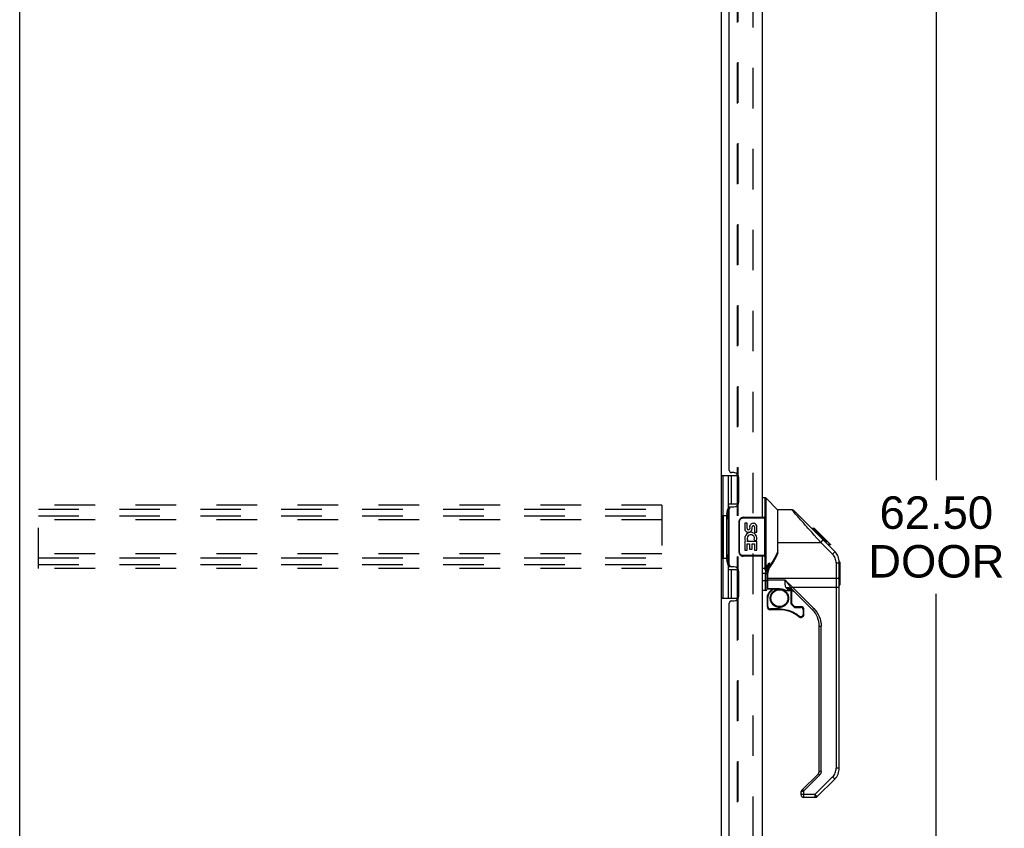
# Model space of a CAD drawing. Header units: inches. Extents: x 0 to 189, y 0 to 122.
# Tile 2 of 19: x 19 to 44, y 38 to 58. Entities that reach past the tile are written whole.
import ezdxf

# ---------------------------------------------------------------- set-up
doc = ezdxf.new("R2010")
doc.units = ezdxf.units.IN
doc.header["$LTSCALE"] = 10.388889
doc.header["$MEASUREMENT"] = 0
doc.linetypes.add('HIDDEN', pattern=[0.2, 0.1, -0.1])
doc.layers.get('0').update_dxf_attribs({"linetype": 'CONTINUOUS'})
for name, color, linetype in [('DEFAULT_2', 8, 'HIDDEN'), ('DIMENSIONS', 7, 'CONTINUOUS'), ('DOOR_ASSEMBLY', 7, 'CONTINUOUS')]:
    doc.layers.add(name, color=color, linetype=linetype)
doc.styles.get("Standard").update_dxf_attribs({"font": 'arial.ttf'})
doc.dimstyles.new('DIMSTYLE_1', dxfattribs={"dimtxt": 0.833333, "dimasz": 1.111111, "dimexe": 0.09, "dimexo": 0.07, "dimgap": 0.0375, "dimtad": 0, "dimtih": 1, "dimtoh": 1, "dimzin": 4, "dimdsep": 46, "dimtxsty": 'Standard', "dimblk": '_FILLED', "dimblk1": '_FILLED', "dimblk2": '_FILLED', "dimcen": 0.09, "dimazin": 1, "dimtfac": 1, "dimtdec": 3, "dimtofl": 0, "dimtmove": 0, "dimatfit": 3, "dimldrblk": '_FILLED', "dimfxl": 0, "dimtolj": 1, "dimtzin": 4, "dimarcsym": 0})

# ---------------------------------------------------------------- blocks, each defined once
blk = doc.blocks.new('_FILLED')
at = {"color": 0, "linetype": 'ByBlock'}
blk.add_solid([(0, 0), (-1, 0.2), (-1, -0.2)], dxfattribs=at)
blk = doc.blocks.new('*D9')
at = {"layer": 'DIMENSIONS', "color": 2, "linetype": 'Continuous'}
for p, q in [((38.812, 76.258), (43.74, 76.258)), ((42.74, 76.258), (42.74, 46.461)), ((42.74, 13.758), (42.74, 43.545)), ((38.812, 13.758), (43.74, 13.758))]:
    blk.add_line(p, q, dxfattribs=at)
at = {"layer": 'DIMENSIONS', "color": 2, "linetype": 'Continuous', "xscale": 1.1111111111, "yscale": 1.1111111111, "zscale": 1.1111111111}
for p, rotation in [((42.74, 76.258), 90), ((42.74, 13.758), 270)]:
    blk.add_blockref('_FILLED', p, dxfattribs=dict(at, rotation=rotation))
at = {"layer": 'DIMENSIONS', "color": 2, "linetype": 'Continuous', "insert": (42.74, 46.045), "char_height": 0.8333, "width": 3.48823, "attachment_point": 2, "line_spacing_factor": 0.9}
blk.add_mtext('62.50\\PDOOR', dxfattribs=at)

msp = doc.modelspace()

# ---------------------------------------------------------------- linework, layer by layer
at = {"color": 3, "linetype": 'Continuous'}
for p, q in [((19.223, 7.112), (19.223, 78.904)), ((37.223, 75.56), (37.223, 14.456)), ((37.627, 46.583), (37.627, 46.627)), ((37.644, 46.583), (37.644, 46.612)), ((37.627, 43.388), (37.627, 43.433)), ((37.644, 43.403), (37.644, 43.433))]:
    msp.add_line(p, q, dxfattribs=at)
at = {"layer": 'DEFAULT_2', "color": 8, "linetype": 'HIDDEN'}
for p, q in [((38.035, 75.742), (38.035, 14.273)), ((37.627, 69.638), (37.627, 46.627)), ((37.644, 69.653), (37.644, 46.612)), ((37.627, 46.583), (37.627, 43.433)), ((37.644, 46.583), (37.644, 43.433)), ((19.702, 44.195), (19.702, 45.82)), ((35.702, 45.82), (19.702, 45.82)), ((35.702, 45.82), (35.702, 44.195)), ((19.702, 45.716), (35.702, 45.716)), ((19.702, 45.549), (35.702, 45.549)), ((35.702, 45.445), (19.702, 45.445)), ((35.702, 44.57), (19.702, 44.57)), ((19.702, 44.466), (35.702, 44.466)), ((19.702, 44.299), (35.702, 44.299)), ((35.702, 44.195), (19.702, 44.195)), ((37.627, 43.388), (37.627, 20.377)), ((37.644, 43.403), (37.644, 20.362))]:
    msp.add_line(p, q, dxfattribs=at)
at = {"layer": 'DOOR_ASSEMBLY', "color": 3, "linetype": 'Continuous'}
for p, q in [((38.281, 45.508), (38.281, 70.758)), ((37.427, 46.715), (37.427, 69.55)), ((37.547, 46.655), (37.487, 46.655)), ((37.677, 45.905), (37.677, 46.525)), ((37.487, 45.775), (37.547, 45.775)), ((37.427, 44.3), (37.427, 45.715)), ((38.281, 19.258), (38.281, 44.508)), ((37.547, 44.24), (37.487, 44.24)), ((37.677, 43.49), (37.677, 44.11)), ((37.427, 20.465), (37.427, 43.3)), ((37.487, 43.36), (37.547, 43.36))]:
    msp.add_line(p, q, dxfattribs=at)
at = {"layer": 'DOOR_ASSEMBLY', "color": 7, "linetype": 'Continuous'}
for p, q in [((37.223, 46.583), (37.663, 46.583)), ((37.262, 46.583), (37.262, 45.558)), ((37.4, 46.583), (37.4, 43.433)), ((37.486, 45.848), (37.486, 46.583)), ((37.627, 46.583), (37.627, 45.803)), ((38.281, 46.012), (38.343, 46.012)), ((38.343, 46.012), (38.343, 44.201)), ((38.371, 44.211), (38.371, 46)), ((38.669, 45.702), (38.371, 46)), ((37.627, 45.848), (37.4, 45.848)), ((37.24, 45.558), (37.363, 45.558)), ((37.24, 45.558), (37.24, 44.458)), ((37.284, 44.458), (37.284, 45.558)), ((37.363, 45.588), (37.363, 45.608)), ((37.363, 44.458), (37.363, 45.558)), ((37.784, 45.493), (38.341, 45.493)), ((37.786, 45.508), (38.326, 45.508)), ((37.821, 45.508), (37.821, 45.493)), ((38.078, 45.508), (38.078, 45.493)), ((38.341, 44.523), (38.341, 45.493)), ((38.669, 45.702), (38.669, 44.639)), ((39.036, 45.697), (38.675, 45.697)), ((38.675, 44.592), (38.675, 45.697)), ((39.036, 45.696), (39.036, 45.697)), ((39.103, 45.62), (39.073, 45.655)), ((39.856, 44.909), (39.091, 45.674)), ((39.129, 45.591), (39.103, 45.62)), ((37.686, 45.408), (37.693, 45.408)), ((37.686, 44.608), (37.686, 45.408)), ((37.693, 44.608), (37.693, 45.408)), ((37.886, 45.353), (37.823, 45.353)), ((37.823, 45.353), (37.823, 45.217)), ((37.886, 45.217), (37.886, 45.353)), ((37.951, 45.28), (37.952, 45.211)), ((38.012, 45.217), (38.012, 45.259)), ((38.075, 45.259), (38.075, 45.123)), ((38.138, 45.123), (38.138, 45.259)), ((39.613, 45.219), (39.546, 45.219)), ((39.613, 45.219), (39.939, 44.892)), ((38.075, 45.123), (38.138, 45.123)), ((39.62, 45.212), (39.553, 45.212)), ((39.63, 45.202), (39.563, 45.202)), ((39.636, 45.195), (39.569, 45.195)), ((39.644, 45.187), (39.577, 45.187)), ((39.664, 45.168), (39.597, 45.168)), ((39.686, 45.145), (39.62, 45.145)), ((39.71, 45.122), (39.643, 45.122)), ((39.733, 45.098), (39.667, 45.098)), ((39.757, 45.074), (39.69, 45.074)), ((39.781, 45.051), (39.714, 45.051)), ((39.803, 45.029), (39.736, 45.029)), ((39.823, 45.008), (39.756, 45.008)), ((39.841, 44.991), (39.774, 44.991)), ((39.854, 44.978), (39.787, 44.978)), ((39.858, 44.974), (39.791, 44.974)), ((39.86, 44.972), (39.793, 44.972)), ((39.86, 44.971), (39.793, 44.971)), ((39.861, 44.971), (39.794, 44.971)), ((39.843, 44.921), (39.795, 44.969)), ((39.863, 44.968), (39.797, 44.968)), ((37.842, 44.892), (37.823, 44.892)), ((37.823, 44.892), (37.823, 44.662)), ((37.876, 44.892), (37.903, 44.911)), ((37.876, 44.892), (38.138, 44.892)), ((37.886, 44.829), (37.951, 44.829)), ((37.886, 44.662), (37.886, 44.829)), ((37.951, 44.829), (37.951, 44.693)), ((38.012, 44.829), (38.075, 44.829)), ((38.012, 44.693), (38.012, 44.829)), ((38.067, 44.928), (38.125, 44.903)), ((38.075, 44.829), (38.075, 44.662)), ((38.138, 44.662), (38.138, 44.892)), ((38.675, 44.864), (39.773, 44.864)), ((40.078, 44.559), (39.773, 44.864)), ((39.868, 44.964), (39.801, 44.964)), ((39.874, 44.958), (39.807, 44.958)), ((39.887, 44.944), (39.821, 44.944)), ((39.83, 44.934), (39.83, 44.935)), ((39.833, 44.932), (39.833, 44.931)), ((39.903, 44.929), (39.836, 44.929)), ((39.91, 44.921), (39.843, 44.921)), ((39.856, 44.908), (39.843, 44.921)), ((39.852, 44.912), (39.843, 44.921)), ((39.917, 44.915), (39.85, 44.915)), ((40.135, 44.629), (39.852, 44.912)), ((39.856, 44.908), (40.134, 44.63)), ((39.929, 44.902), (39.862, 44.902)), ((39.934, 44.897), (39.868, 44.897)), ((39.938, 44.894), (39.871, 44.894)), ((39.939, 44.893), (39.872, 44.893)), ((39.939, 44.892), (39.872, 44.892)), ((39.94, 44.892), (39.873, 44.892)), ((39.878, 44.887), (39.944, 44.887)), ((40.024, 44.808), (39.94, 44.892)), ((40.019, 44.812), (39.952, 44.812)), ((39.957, 44.808), (40.024, 44.808)), ((40.026, 44.806), (39.959, 44.806)), ((40.028, 44.803), (39.961, 44.803)), ((40.026, 44.806), (40.028, 44.803)), ((37.686, 44.608), (37.693, 44.608)), ((38.341, 44.523), (37.784, 44.523)), ((38.326, 44.508), (37.786, 44.508)), ((37.821, 44.508), (37.821, 44.523)), ((37.823, 44.662), (37.886, 44.662)), ((37.951, 44.693), (38.012, 44.693)), ((38.075, 44.662), (38.138, 44.662)), ((38.078, 44.508), (38.078, 44.523)), ((38.675, 44.655), (38.654, 44.598)), ((40.16, 44.6), (40.135, 44.629)), ((40.183, 44.57), (40.16, 44.6)), ((40.203, 44.537), (40.183, 44.57)), ((40.242, 44.429), (40.232, 44.466)), ((37.24, 44.458), (37.363, 44.458)), ((37.262, 44.458), (37.262, 43.433)), ((37.363, 44.407), (37.363, 44.427)), ((37.627, 44.212), (37.627, 43.433)), ((38.457, 44.253), (38.457, 44.339)), ((40.171, 44.336), (40.171, 39.067)), ((40.247, 44.391), (40.242, 44.429)), ((40.249, 44.352), (40.247, 44.391)), ((40.248, 44.375), (40.248, 44.381)), ((40.249, 39.068), (40.249, 44.352)), ((40.261, 44.356), (40.261, 43.77)), ((37.4, 44.168), (37.627, 44.168)), ((37.486, 43.433), (37.486, 44.168)), ((38.344, 44.19), (38.281, 44.19)), ((38.281, 44.071), (38.36, 44.071)), ((38.36, 44.064), (38.36, 44.067)), ((38.36, 43.63), (38.36, 44.064)), ((38.399, 43.669), (38.399, 44.076)), ((38.419, 43.671), (38.419, 44.072)), ((38.36, 43.879), (38.281, 43.879)), ((40.171, 43.938), (38.419, 43.938)), ((38.865, 43.891), (38.419, 43.891)), ((38.865, 43.891), (39.051, 43.712)), ((39.041, 43.702), (39.051, 43.712)), ((39.051, 43.712), (40.183, 43.712)), ((39.051, 43.712), (39.598, 43.166)), ((38.36, 43.63), (38.281, 43.63)), ((38.399, 43.452), (38.419, 43.452)), ((38.399, 43.452), (38.399, 43.214)), ((38.714, 43.674), (38.419, 43.674)), ((38.419, 43.671), (38.714, 43.671)), ((38.419, 43.214), (38.419, 43.452)), ((38.457, 43.591), (38.536, 43.671)), ((38.463, 43.585), (38.46, 43.588)), ((38.467, 43.582), (38.463, 43.585)), ((38.471, 43.577), (38.467, 43.582)), ((38.565, 43.671), (38.471, 43.577)), ((38.714, 43.674), (38.714, 43.671)), ((38.987, 43.63), (38.899, 43.63)), ((38.899, 43.63), (38.899, 43.63)), ((38.928, 43.628), (39.01, 43.628)), ((39.01, 43.628), (39.01, 43.628)), ((39.01, 43.628), (39.01, 43.628)), ((39.01, 43.628), (39.01, 43.298)), ((39.029, 43.298), (39.029, 43.625)), ((39.032, 43.693), (39.041, 43.702)), ((39.565, 43.133), (39.063, 43.635)), ((37.223, 43.433), (37.663, 43.433)), ((38.419, 43.214), (38.399, 43.214)), ((38.497, 43.431), (38.478, 43.431)), ((38.93, 43.431), (38.95, 43.431)), ((39.029, 43.298), (39.01, 43.298)), ((39.019, 43.276), (39.023, 43.28)), ((39.091, 43.204), (39.019, 43.276)), ((39.023, 43.28), (39.027, 43.284)), ((39.027, 43.284), (39.03, 43.287)), ((39.032, 43.29), (39.104, 43.218)), ((39.095, 43.208), (39.091, 43.204)), ((39.099, 43.212), (39.095, 43.208)), ((39.102, 43.215), (39.099, 43.212)), ((39.112, 43.214), (39.265, 43.214)), ((39.113, 43.204), (39.113, 43.208)), ((39.265, 43.209), (39.265, 43.204)), ((38.714, 43.155), (38.478, 43.155)), ((38.478, 43.149), (38.478, 43.155)), ((38.714, 43.136), (38.478, 43.136)), ((38.714, 43.155), (38.714, 43.149)), ((39.113, 43.195), (39.265, 43.195)), ((39.224, 42.966), (39.228, 42.971)), ((39.324, 43.136), (39.344, 43.136)), ((39.324, 43.136), (39.324, 43.016)), ((39.344, 43.016), (39.324, 43.016)), ((39.344, 43.016), (39.344, 43.136)), ((39.588, 43.156), (39.579, 43.147)), ((39.598, 43.166), (39.588, 43.156)), ((39.738, 38.983), (39.738, 42.716)), ((39.785, 38.982), (39.785, 42.715)), ((39.279, 38.492), (39.714, 38.927)), ((39.728, 38.913), (39.737, 38.904)), ((39.737, 38.904), (39.748, 38.893)), ((39.748, 38.893), (39.344, 38.489)), ((39.626, 38.392), (40.078, 38.844)), ((40.134, 38.79), (39.682, 38.338)), ((39.265, 38.458), (39.265, 38.393)), ((39.333, 38.499), (39.324, 38.508)), ((39.344, 38.489), (39.333, 38.499)), ((39.344, 38.315), (39.344, 38.489)), ((39.626, 38.315), (39.344, 38.315)), ((39.626, 38.392), (39.626, 38.315))]:
    msp.add_line(p, q, dxfattribs=at)
for points in [[(37.4, 45.824), (37.4, 45.82), (37.401, 45.817), (37.401, 45.813), (37.403, 45.808), (37.404, 45.804), (37.406, 45.799), (37.409, 45.793), (37.412, 45.787), (37.415, 45.781), (37.419, 45.774), (37.423, 45.766), (37.428, 45.759), (37.433, 45.75), (37.436, 45.747)], [(37.693, 45.408), (37.693, 45.412), (37.694, 45.416), (37.694, 45.421), (37.695, 45.426), (37.697, 45.431), (37.698, 45.436), (37.701, 45.441), (37.703, 45.447), (37.707, 45.452), (37.711, 45.458), (37.715, 45.464), (37.721, 45.469), (37.727, 45.474), (37.735, 45.479), (37.742, 45.483), (37.75, 45.487), (37.758, 45.489), (37.767, 45.491), (37.775, 45.492), (37.784, 45.493)], [(37.786, 45.508), (37.785, 45.507), (37.785, 45.507), (37.785, 45.506), (37.784, 45.505), (37.784, 45.503), (37.784, 45.501), (37.784, 45.499), (37.784, 45.497), (37.784, 45.495), (37.784, 45.493)], [(39.091, 45.674), (39.084, 45.68), (39.075, 45.686), (39.066, 45.691), (39.056, 45.694), (39.046, 45.696), (39.036, 45.697)], [(39.073, 45.655), (39.047, 45.684), (39.036, 45.696)], [(39.674, 44.975), (39.608, 45.051), (39.575, 45.088), (39.542, 45.125), (39.509, 45.162), (39.478, 45.198), (39.447, 45.233), (39.416, 45.267), (39.387, 45.3), (39.359, 45.332), (39.332, 45.362), (39.306, 45.391), (39.281, 45.419), (39.258, 45.446), (39.236, 45.471), (39.215, 45.495), (39.195, 45.517), (39.177, 45.537), (39.159, 45.557), (39.143, 45.575), (39.129, 45.591)], [(37.686, 45.408), (37.686, 45.414), (37.687, 45.42), (37.688, 45.426), (37.689, 45.432), (37.691, 45.438), (37.693, 45.444)], [(39.773, 44.864), (39.74, 44.901), (39.708, 44.938), (39.674, 44.975)], [(39.795, 44.969), (39.773, 44.991), (39.751, 45.014), (39.715, 45.049)], [(39.811, 44.954), (39.792, 44.973), (39.773, 44.992), (39.754, 45.011), (39.735, 45.03)], [(39.773, 44.864), (39.782, 44.873), (39.791, 44.882), (39.799, 44.89), (39.806, 44.898), (39.813, 44.907), (39.818, 44.914), (39.823, 44.921), (39.827, 44.927), (39.829, 44.931), (39.829, 44.935)], [(39.843, 44.921), (39.834, 44.93), (39.811, 44.954)], [(39.829, 44.935), (39.829, 44.935), (39.829, 44.935), (39.829, 44.935), (39.829, 44.935), (39.829, 44.935), (39.829, 44.935)], [(39.856, 44.907), (39.856, 44.908), (39.856, 44.908), (39.856, 44.908), (39.856, 44.908), (39.856, 44.908), (39.856, 44.908)], [(37.693, 44.571), (37.691, 44.577), (37.689, 44.583), (37.688, 44.589), (37.687, 44.595), (37.686, 44.601), (37.686, 44.608)], [(37.784, 44.523), (37.775, 44.523), (37.767, 44.524), (37.758, 44.526), (37.75, 44.529), (37.742, 44.532), (37.734, 44.536), (37.727, 44.541), (37.721, 44.546), (37.715, 44.552), (37.711, 44.557), (37.707, 44.563), (37.703, 44.568), (37.701, 44.574), (37.698, 44.579), (37.697, 44.584), (37.695, 44.589), (37.694, 44.594), (37.694, 44.599), (37.693, 44.603), (37.693, 44.608)], [(37.786, 44.508), (37.785, 44.508), (37.785, 44.508), (37.785, 44.509), (37.784, 44.51), (37.784, 44.512), (37.784, 44.514), (37.784, 44.516), (37.784, 44.518), (37.784, 44.52), (37.784, 44.523)], [(38.654, 44.598), (38.623, 44.528), (38.587, 44.458), (38.544, 44.385), (38.497, 44.311), (38.452, 44.247)], [(38.675, 44.592), (38.65, 44.534), (38.621, 44.476), (38.588, 44.416), (38.552, 44.355), (38.512, 44.294), (38.468, 44.231)], [(40.135, 44.629), (40.134, 44.626), (40.132, 44.621), (40.129, 44.616), (40.124, 44.61), (40.119, 44.602), (40.112, 44.594), (40.105, 44.586), (40.096, 44.577), (40.087, 44.568), (40.078, 44.559)], [(40.171, 44.336), (40.169, 44.367), (40.165, 44.397), (40.157, 44.427), (40.147, 44.457), (40.133, 44.485), (40.117, 44.512), (40.099, 44.536), (40.078, 44.559)], [(40.134, 44.63), (40.134, 44.63), (40.134, 44.63), (40.135, 44.629), (40.135, 44.629), (40.135, 44.629), (40.135, 44.629)], [(40.249, 44.352), (40.248, 44.381), (40.243, 44.422), (40.233, 44.463), (40.219, 44.502), (40.201, 44.54), (40.18, 44.576), (40.154, 44.609), (40.134, 44.63)], [(40.232, 44.466), (40.219, 44.502), (40.203, 44.537)], [(37.436, 44.269), (37.433, 44.265), (37.428, 44.257), (37.423, 44.249), (37.419, 44.241), (37.415, 44.235), (37.412, 44.228), (37.409, 44.222), (37.406, 44.217), (37.404, 44.211), (37.403, 44.207), (37.401, 44.202), (37.401, 44.198), (37.4, 44.195), (37.4, 44.191)], [(38.371, 44.211), (38.367, 44.208), (38.363, 44.206), (38.358, 44.204), (38.354, 44.202), (38.348, 44.202), (38.343, 44.201)], [(38.371, 44.211), (38.371, 44.209), (38.371, 44.207), (38.371, 44.205), (38.37, 44.204), (38.37, 44.202), (38.37, 44.2)], [(38.371, 44.211), (38.386, 44.233), (38.401, 44.255), (38.416, 44.276), (38.43, 44.297), (38.443, 44.319), (38.457, 44.339)], [(38.378, 44.131), (38.388, 44.164), (38.399, 44.197), (38.411, 44.231), (38.425, 44.266), (38.44, 44.302), (38.457, 44.339)], [(38.452, 44.247), (38.442, 44.231), (38.426, 44.201), (38.414, 44.17), (38.405, 44.136), (38.4, 44.1), (38.399, 44.076)], [(38.457, 44.339), (38.445, 44.303), (38.434, 44.268), (38.425, 44.234), (38.416, 44.202), (38.41, 44.17), (38.404, 44.139)], [(38.468, 44.231), (38.454, 44.208), (38.441, 44.183), (38.432, 44.157), (38.425, 44.129), (38.42, 44.101), (38.419, 44.072)], [(38.452, 44.247), (38.452, 44.246), (38.453, 44.244), (38.454, 44.243), (38.456, 44.241), (38.458, 44.239), (38.461, 44.236), (38.465, 44.233), (38.468, 44.231)], [(40.171, 44.336), (40.183, 44.336), (40.195, 44.337), (40.206, 44.338), (40.216, 44.339), (40.225, 44.341), (40.234, 44.343), (40.24, 44.345), (40.245, 44.347), (40.248, 44.35), (40.249, 44.352)], [(38.344, 44.19), (38.344, 44.192), (38.344, 44.194), (38.344, 44.196), (38.343, 44.198), (38.343, 44.199), (38.343, 44.201)], [(38.344, 44.19), (38.349, 44.191), (38.354, 44.192), (38.358, 44.193), (38.363, 44.195), (38.367, 44.198), (38.37, 44.2)], [(38.366, 44.127), (38.361, 44.14), (38.357, 44.152), (38.353, 44.162), (38.35, 44.173), (38.347, 44.182), (38.344, 44.19)], [(38.36, 44.071), (38.36, 44.08), (38.361, 44.09), (38.362, 44.099), (38.363, 44.109), (38.364, 44.118), (38.366, 44.127)], [(38.36, 44.071), (38.366, 44.071), (38.372, 44.071), (38.377, 44.072), (38.382, 44.072), (38.387, 44.073), (38.391, 44.074), (38.394, 44.075), (38.397, 44.076), (38.398, 44.077), (38.399, 44.078)], [(38.36, 44.067), (38.36, 44.07), (38.36, 44.071)], [(38.36, 44.062), (38.366, 44.062), (38.372, 44.062), (38.377, 44.063), (38.382, 44.064), (38.387, 44.064), (38.391, 44.065), (38.394, 44.066), (38.397, 44.068), (38.398, 44.069), (38.399, 44.07)], [(38.366, 44.127), (38.372, 44.127), (38.377, 44.127), (38.382, 44.127), (38.386, 44.128), (38.39, 44.129), (38.394, 44.13), (38.397, 44.131), (38.399, 44.133), (38.401, 44.134), (38.402, 44.136), (38.403, 44.137), (38.404, 44.139)], [(38.378, 44.131), (38.376, 44.13), (38.374, 44.129), (38.372, 44.129), (38.37, 44.128), (38.368, 44.128), (38.366, 44.127)], [(38.37, 44.2), (38.371, 44.191), (38.372, 44.181), (38.373, 44.169), (38.374, 44.157), (38.376, 44.145), (38.378, 44.131)], [(38.404, 44.139), (38.404, 44.138), (38.403, 44.137), (38.401, 44.136), (38.399, 44.134), (38.397, 44.134), (38.394, 44.133), (38.391, 44.132), (38.387, 44.131), (38.383, 44.131), (38.378, 44.131)], [(38.399, 44.076), (38.399, 44.075), (38.4, 44.074), (38.402, 44.074), (38.404, 44.073), (38.407, 44.073), (38.411, 44.072), (38.415, 44.072), (38.419, 44.072)], [(38.404, 44.139), (38.403, 44.129), (38.402, 44.119), (38.401, 44.109), (38.401, 44.105)], [(38.399, 43.887), (38.399, 43.886), (38.398, 43.885), (38.396, 43.884), (38.394, 43.883), (38.391, 43.882), (38.387, 43.881), (38.384, 43.881), (38.379, 43.88), (38.375, 43.88), (38.37, 43.879), (38.365, 43.879), (38.36, 43.879)], [(38.419, 43.938), (38.415, 43.938), (38.411, 43.938), (38.408, 43.939), (38.405, 43.939), (38.402, 43.94), (38.4, 43.941), (38.399, 43.941), (38.399, 43.942)], [(38.419, 43.891), (38.415, 43.891), (38.411, 43.892), (38.408, 43.892), (38.405, 43.892), (38.402, 43.893), (38.4, 43.893), (38.399, 43.894), (38.399, 43.895)], [(38.889, 43.701), (38.88, 43.717), (38.873, 43.734), (38.868, 43.754), (38.864, 43.777), (38.863, 43.802), (38.862, 43.83), (38.863, 43.859), (38.865, 43.891)], [(38.865, 43.891), (38.892, 43.853), (38.918, 43.815), (38.944, 43.779), (38.969, 43.745), (38.994, 43.712), (39.02, 43.682)], [(38.889, 43.701), (38.913, 43.704), (38.936, 43.705), (38.959, 43.702), (38.981, 43.698), (39.001, 43.691), (39.02, 43.682)], [(40.249, 43.954), (40.248, 43.952), (40.245, 43.949), (40.241, 43.947), (40.234, 43.945), (40.226, 43.943), (40.217, 43.941), (40.206, 43.94), (40.195, 43.939), (40.183, 43.938), (40.171, 43.938)], [(40.183, 43.712), (40.195, 43.713), (40.206, 43.713), (40.217, 43.713), (40.226, 43.713), (40.234, 43.713), (40.241, 43.713), (40.245, 43.713), (40.248, 43.714), (40.249, 43.714)], [(38.419, 43.674), (38.415, 43.674), (38.411, 43.675), (38.408, 43.677), (38.405, 43.679), (38.402, 43.681), (38.4, 43.684), (38.399, 43.687), (38.399, 43.691)], [(38.471, 43.577), (38.461, 43.567), (38.453, 43.556), (38.445, 43.545), (38.438, 43.532), (38.432, 43.52), (38.428, 43.507), (38.424, 43.493), (38.421, 43.48), (38.42, 43.466), (38.419, 43.452)], [(38.46, 43.588), (38.458, 43.59), (38.457, 43.591), (38.457, 43.591), (38.457, 43.591)], [(38.478, 43.431), (38.479, 43.452), (38.482, 43.472), (38.486, 43.492), (38.492, 43.512), (38.5, 43.531), (38.51, 43.549), (38.521, 43.566), (38.533, 43.583), (38.547, 43.598), (38.562, 43.612), (38.579, 43.624), (38.596, 43.636), (38.615, 43.645), (38.634, 43.653), (38.653, 43.659), (38.674, 43.664), (38.694, 43.666), (38.714, 43.667), (38.735, 43.666), (38.755, 43.664), (38.775, 43.659), (38.795, 43.653), (38.814, 43.645), (38.832, 43.636), (38.85, 43.625), (38.866, 43.612), (38.881, 43.598), (38.895, 43.583), (38.908, 43.567), (38.919, 43.549), (38.928, 43.531), (38.936, 43.512), (38.942, 43.492), (38.947, 43.472), (38.95, 43.452), (38.95, 43.431)], [(38.714, 43.674), (38.734, 43.673), (38.754, 43.671), (38.774, 43.668), (38.793, 43.664), (38.812, 43.659), (38.829, 43.653), (38.845, 43.647)], [(38.714, 43.671), (38.72, 43.671), (38.74, 43.67), (38.761, 43.667), (38.783, 43.664), (38.802, 43.659), (38.82, 43.653), (38.836, 43.648), (38.85, 43.643), (38.862, 43.639), (38.873, 43.635), (38.882, 43.632), (38.89, 43.631)], [(38.845, 43.647), (38.872, 43.637), (38.883, 43.633), (38.892, 43.631), (38.899, 43.63)], [(38.924, 43.668), (38.917, 43.673), (38.91, 43.678), (38.904, 43.683), (38.898, 43.689), (38.893, 43.695), (38.889, 43.701)], [(38.89, 43.631), (38.898, 43.63), (38.899, 43.63)], [(38.917, 43.63), (38.92, 43.629), (38.924, 43.628), (38.928, 43.628)], [(38.924, 43.668), (38.944, 43.672), (38.963, 43.673), (38.982, 43.672), (39.001, 43.669), (39.018, 43.664), (39.035, 43.656), (39.05, 43.646), (39.063, 43.635)], [(38.987, 43.63), (38.986, 43.63), (38.983, 43.632), (38.978, 43.635), (38.971, 43.639), (38.962, 43.645), (38.952, 43.651), (38.939, 43.659), (38.924, 43.668)], [(39.02, 43.682), (39.022, 43.683), (39.025, 43.686), (39.032, 43.693)], [(39.02, 43.682), (39.027, 43.673), (39.034, 43.665), (39.041, 43.658), (39.048, 43.65), (39.056, 43.642), (39.063, 43.635)], [(38.419, 43.214), (38.419, 43.208), (38.42, 43.201), (38.422, 43.195), (38.425, 43.189), (38.428, 43.183), (38.432, 43.178), (38.436, 43.173), (38.441, 43.168), (38.447, 43.164), (38.452, 43.161), (38.458, 43.159), (38.465, 43.157), (38.471, 43.156), (38.478, 43.155)], [(38.95, 43.431), (38.95, 43.41), (38.947, 43.39), (38.942, 43.37), (38.936, 43.35), (38.928, 43.331), (38.919, 43.313), (38.908, 43.296), (38.895, 43.279), (38.881, 43.264), (38.866, 43.25), (38.85, 43.237), (38.832, 43.226), (38.814, 43.217), (38.795, 43.209), (38.775, 43.203), (38.755, 43.198), (38.735, 43.196), (38.714, 43.195), (38.693, 43.196), (38.673, 43.198), (38.653, 43.203), (38.633, 43.209), (38.614, 43.217), (38.596, 43.226), (38.579, 43.237), (38.563, 43.25), (38.547, 43.264), (38.533, 43.279), (38.521, 43.295), (38.51, 43.312), (38.5, 43.331), (38.492, 43.35), (38.486, 43.37), (38.482, 43.39), (38.479, 43.41), (38.478, 43.431)], [(39.01, 43.298), (39.01, 43.294), (39.011, 43.29), (39.012, 43.286), (39.014, 43.282), (39.016, 43.279), (39.019, 43.276)], [(39.03, 43.287), (39.031, 43.288), (39.032, 43.289), (39.032, 43.289), (39.032, 43.29)], [(39.091, 43.204), (39.094, 43.201), (39.097, 43.199), (39.101, 43.197), (39.105, 43.196), (39.109, 43.195), (39.113, 43.195)], [(39.104, 43.218), (39.104, 43.218), (39.104, 43.217), (39.103, 43.216), (39.102, 43.215)], [(39.113, 43.208), (39.113, 43.21), (39.113, 43.212), (39.113, 43.213), (39.113, 43.214), (39.112, 43.214)], [(39.113, 43.195), (39.113, 43.198), (39.113, 43.204)], [(39.265, 43.214), (39.265, 43.214), (39.265, 43.213), (39.265, 43.212), (39.265, 43.211), (39.265, 43.209)], [(39.265, 43.204), (39.265, 43.198), (39.265, 43.195)], [(38.478, 43.136), (38.478, 43.136), (38.478, 43.137), (38.478, 43.138), (38.478, 43.139), (38.478, 43.141), (38.478, 43.144), (38.478, 43.149)], [(38.714, 43.155), (38.761, 43.154), (38.807, 43.15), (38.853, 43.143), (38.898, 43.134), (38.943, 43.122), (38.987, 43.108), (39.03, 43.091), (39.072, 43.072), (39.113, 43.05), (39.153, 43.026), (39.191, 42.999), (39.228, 42.971)], [(38.714, 43.149), (38.714, 43.144), (38.714, 43.142), (38.714, 43.14), (38.714, 43.138), (38.714, 43.137), (38.714, 43.136), (38.714, 43.136)], [(39.215, 42.956), (39.215, 42.956), (39.216, 42.956), (39.216, 42.957), (39.217, 42.958), (39.219, 42.96), (39.22, 42.962), (39.224, 42.966)], [(39.228, 42.971), (39.234, 42.966), (39.24, 42.963), (39.247, 42.96), (39.254, 42.958), (39.262, 42.957), (39.269, 42.957), (39.277, 42.958), (39.284, 42.96), (39.291, 42.963), (39.297, 42.967), (39.303, 42.971), (39.308, 42.976), (39.313, 42.982), (39.317, 42.988), (39.32, 42.995), (39.323, 43.002), (39.324, 43.009), (39.324, 43.016)], [(39.324, 43.136), (39.324, 43.142), (39.323, 43.149), (39.321, 43.155), (39.319, 43.161), (39.315, 43.167), (39.312, 43.172), (39.307, 43.177), (39.302, 43.182), (39.297, 43.186), (39.291, 43.189), (39.285, 43.191), (39.279, 43.193), (39.272, 43.194), (39.265, 43.195)], [(39.579, 43.147), (39.571, 43.14), (39.569, 43.137), (39.566, 43.135), (39.565, 43.134), (39.565, 43.133)], [(39.598, 43.166), (39.64, 43.119), (39.677, 43.069), (39.709, 43.016), (39.736, 42.959), (39.757, 42.9), (39.772, 42.839), (39.782, 42.778), (39.785, 42.715)], [(39.738, 42.716), (39.738, 42.716), (39.74, 42.715), (39.743, 42.715), (39.746, 42.715), (39.751, 42.715), (39.756, 42.715), (39.763, 42.715), (39.77, 42.715), (39.777, 42.715), (39.785, 42.715)], [(39.714, 38.927), (39.715, 38.927), (39.716, 38.925), (39.718, 38.923), (39.72, 38.921), (39.728, 38.913)], [(39.785, 38.982), (39.777, 38.982), (39.77, 38.982), (39.764, 38.982), (39.757, 38.982), (39.752, 38.982), (39.747, 38.982), (39.743, 38.982), (39.74, 38.983), (39.738, 38.983), (39.738, 38.983)], [(39.785, 38.982), (39.784, 38.965), (39.78, 38.949), (39.775, 38.934), (39.768, 38.919), (39.759, 38.905), (39.748, 38.893)], [(40.078, 38.844), (40.099, 38.867), (40.117, 38.892), (40.133, 38.918), (40.147, 38.946), (40.157, 38.976), (40.165, 39.005), (40.169, 39.036), (40.171, 39.067)], [(40.249, 39.068), (40.248, 39.068), (40.245, 39.068), (40.241, 39.068), (40.235, 39.068), (40.227, 39.067), (40.218, 39.067), (40.207, 39.067), (40.196, 39.067), (40.183, 39.067), (40.171, 39.067)], [(40.078, 38.844), (40.087, 38.836), (40.095, 38.827), (40.103, 38.82), (40.11, 38.813), (40.117, 38.806), (40.123, 38.8), (40.127, 38.796), (40.131, 38.793), (40.133, 38.791), (40.134, 38.79)], [(39.28, 38.464), (39.269, 38.459), (39.266, 38.458), (39.265, 38.458)], [(39.319, 38.479), (39.297, 38.47), (39.288, 38.467), (39.28, 38.464)], [(39.324, 38.508), (39.317, 38.516), (39.314, 38.519), (39.312, 38.521), (39.311, 38.523), (39.31, 38.523)], [(39.344, 38.489), (39.331, 38.484), (39.319, 38.479)], [(39.626, 38.392), (39.331, 38.392), (39.319, 38.392), (39.308, 38.392), (39.298, 38.392), (39.288, 38.392), (39.28, 38.393), (39.274, 38.393), (39.269, 38.393), (39.266, 38.393), (39.265, 38.393)], [(39.682, 38.338), (39.681, 38.338), (39.679, 38.34), (39.676, 38.343), (39.671, 38.348), (39.665, 38.353), (39.659, 38.36), (39.651, 38.367), (39.643, 38.375), (39.635, 38.383), (39.626, 38.392)]]:
    msp.add_lwpolyline(points, dxfattribs=at)
msp.add_circle((38.714, 43.431), 0.217, dxfattribs=at)
at = {"layer": 'DOOR_ASSEMBLY', "color": 3, "linetype": 'Continuous'}
for centre, radius, start, end in [((37.487, 46.715), 0.06, 180, 270), ((37.547, 46.525), 0.13, 0, 90), ((37.487, 45.715), 0.06, 90, 180), ((37.547, 45.905), 0.13, 270, 360), ((37.487, 44.3), 0.06, 180, 270), ((37.547, 44.11), 0.13, 0, 90), ((37.547, 43.49), 0.13, 270, 360), ((37.487, 43.3), 0.06, 90, 180)]:
    msp.add_arc(centre, radius, start, end, dxfattribs=at)
at = {"layer": 'DOOR_ASSEMBLY', "color": 7, "linetype": 'Continuous'}
for centre, radius, start, end in [((38.343, 45.972), 0.0394, 45, 90), ((37.786, 45.408), 0.1, 90, 158.7946), ((38.326, 45.493), 0.015, 0, 90), ((38.655, 45.688), 0.0197, 0, 45), ((38.044, 45.259), 0.0943, 68.6999, 167.4338), ((38.044, 45.259), 0.0314, 0, 180.0485), ((38.044, 45.259), 0.0943, 0, 68.6704), ((37.918, 45.217), 0.0943, 180, 360), ((37.977, 44.965), 0.154, 161.4199, 206.1963), ((37.981, 44.966), 0.157, 336.5966, 161.8791), ((37.918, 45.217), 0.0314, 180, 261.2295), ((37.981, 44.966), 0.0943, 336.5966, 215.1122), ((37.917, 45.222), 0.0362, 263.4285, 341.7628), ((37.981, 44.966), 0.157, 205.737, 207.8532), ((37.786, 44.608), 0.1, 201.205, 270), ((38.326, 44.523), 0.015, 270, 360), ((40.241, 44.356), 0.0197, 0, 68.9395), ((40.241, 43.77), 0.0197, 293.607, 360), ((38.36, 43.669), 0.0394, 270, 360), ((38.419, 43.691), 0.0197, 180, 270), ((38.596, 43.452), 0.197, 135, 180), ((38.987, 43.433), 0.197, 52.5121, 90), ((38.478, 43.214), 0.0787, 180, 270), ((39.041, 43.298), 0.0118, 180, 225), ((39.112, 43.226), 0.0118, 225, 270), ((39.265, 43.136), 0.0787, 0, 90), ((38.714, 42.348), 0.787, 50.4788, 90), ((39.265, 43.016), 0.0787, 230.4788, 360), ((39.147, 42.716), 0.591, 0, 45), ((39.659, 38.983), 0.0787, 315, 360), ((39.856, 39.068), 0.394, 315, 360), ((39.312, 38.458), 0.0472, 135, 180), ((39.344, 38.393), 0.0787, 180, 270), ((39.626, 38.393), 0.0787, 270, 315)]:
    msp.add_arc(centre, radius, start, end, dxfattribs=at)
for centre, start_param, end_param in [((37.467, 45.598), 0.699287, 1.51401), ((37.467, 45.598), -4.655602, -3.84088), ((37.467, 44.417), 0.699287, 1.51401), ((37.467, 44.417), -4.655602, -3.84088)]:
    msp.add_ellipse(centre, major_axis=(0, 0.18), ratio=0.579493, start_param=start_param, end_param=end_param, dxfattribs=at)

# ---------------------------------------------------------------- dimensions: what is measured, and where the dimension line sits
at = {"layer": 'DIMENSIONS', "color": 2, "linetype": 'Continuous'}
dim = msp.add_linear_dim(base=(42.74, 13.758), p1=(38.742, 76.258), p2=(38.742, 13.758), angle=270, text='<>\\PDOOR', dimstyle='DIMSTYLE_1', dxfattribs=at)
dim.commit()
dim.dimension.update_dxf_attribs({"geometry": '*D9', "text_midpoint": (42.74, 45.003), "dimtype": 160})

doc.saveas('drawing.dxf')
